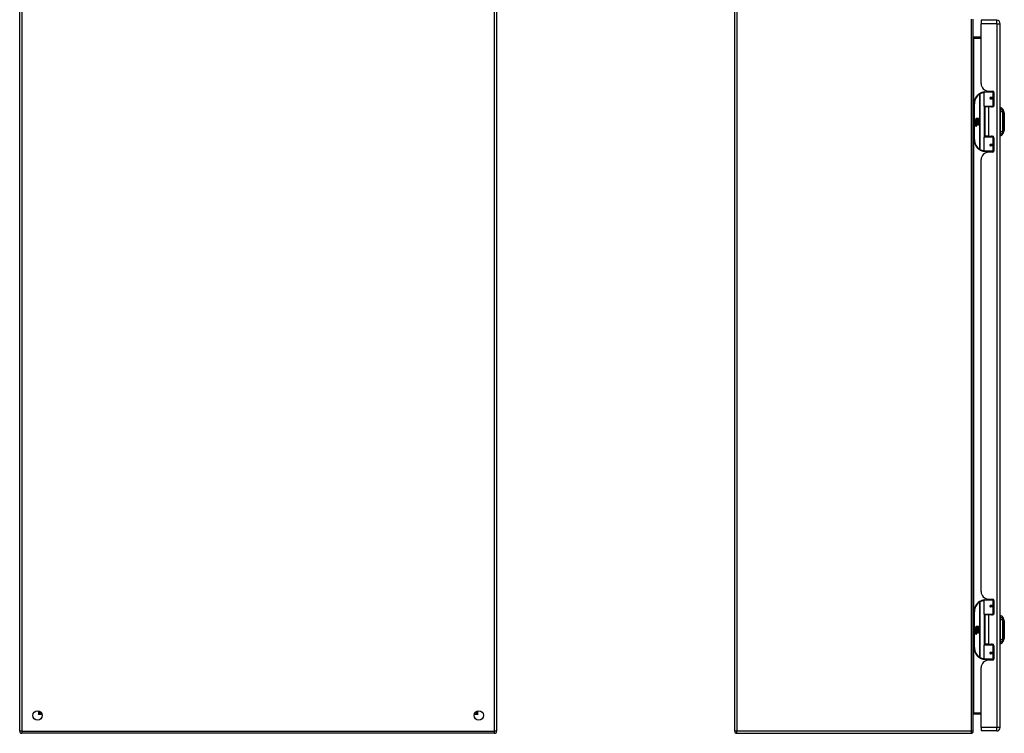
# Model space of a CAD drawing. Header units: inches. Extents: x 16 to 140, y 11 to 93.
# Tile 2 of 7: x 16 to 58, y 35 to 65. Entities that reach past the tile are written whole.
import ezdxf

# ---------------------------------------------------------------- set-up
doc = ezdxf.new("R2010")
doc.units = ezdxf.units.IN
doc.header["$MEASUREMENT"] = 0
doc.layers.add('Visible Edges(ANSI)', color=7, linetype='Continuous', lineweight=25)
doc.layers.add('Visible Tangent Edges(ANSI)', color=7, linetype='Continuous', lineweight=25)

msp = doc.modelspace()

# ---------------------------------------------------------------- linework, layer by layer
at = {"layer": 'Visible Edges(ANSI)'}
for p, q in [((16.38, 34.735), (16.38, 70.279)), ((36.38, 70.279), (36.38, 34.735)), ((46.367, 34.735), (46.367, 70.279)), ((56.367, 34.735), (56.367, 64.602)), ((56.701, 64.552), (56.701, 64.406)), ((57.355, 64.552), (56.701, 64.552)), ((56.701, 61.895), (56.701, 64.406)), ((57.501, 34.895), (57.501, 64.406)), ((56.701, 63.838), (56.398, 63.838)), ((56.822, 60.948), (56.822, 61.533)), ((56.841, 61.552), (57.171, 61.552)), ((56.946, 61.591), (56.946, 61.552)), ((57.013, 61.583), (57.179, 61.583)), ((57.072, 61.583), (57.072, 61.552)), ((57.23, 61.552), (57.171, 61.552)), ((57.23, 61.552), (57.231, 61.552)), ((57.089, 61.308), (57.089, 61.306)), ((57.094, 61.306), (57.089, 61.306)), ((57.181, 61.308), (57.094, 61.308)), ((57.094, 61.265), (57.181, 61.265)), ((57.096, 61.306), (57.096, 61.308)), ((57.097, 61.267), (57.097, 61.265)), ((57.181, 61.308), (57.238, 61.308)), ((57.238, 61.265), (57.181, 61.265)), ((57.238, 61.524), (57.238, 60.977)), ((56.397, 61.052), (56.397, 59.552)), ((57.175, 60.932), (56.837, 60.932)), ((57.009, 60.918), (56.856, 60.918)), ((56.856, 60.918), (56.856, 59.687)), ((56.914, 60.932), (56.914, 60.918)), ((57.179, 60.918), (57.009, 60.918)), ((57.105, 60.932), (57.105, 60.918)), ((57.175, 60.932), (57.218, 60.932)), ((57.517, 60.825), (57.517, 60.893)), ((57.517, 60.825), (57.517, 60.714)), ((57.517, 59.891), (57.517, 60.714)), ((57.609, 60.819), (57.671, 60.659)), ((56.437, 60.38), (56.485, 60.355)), ((56.483, 60.336), (56.437, 60.38)), ((56.469, 60.334), (56.483, 60.336)), ((56.513, 60.303), (56.469, 60.334)), ((56.475, 60.256), (56.475, 60.292)), ((56.484, 60.291), (56.484, 60.267)), ((56.485, 60.452), (56.517, 60.452)), ((56.485, 60.355), (56.485, 60.452)), ((56.488, 60.354), (56.517, 60.338)), ((56.517, 60.354), (56.488, 60.354)), ((56.501, 60.296), (56.513, 60.303)), ((56.517, 60.338), (56.507, 60.336)), ((56.507, 60.336), (56.535, 60.317)), ((56.517, 60.452), (56.517, 60.354)), ((56.521, 60.452), (56.553, 60.452)), ((56.521, 60.354), (56.521, 60.452)), ((56.553, 60.354), (56.521, 60.354)), ((56.535, 60.317), (56.589, 60.354)), ((56.553, 60.452), (56.553, 60.354)), ((56.558, 60.354), (56.558, 60.452)), ((56.558, 60.452), (56.59, 60.452)), ((56.589, 60.354), (56.558, 60.354)), ((56.59, 60.319), (56.563, 60.301)), ((56.563, 60.301), (56.59, 60.287)), ((56.59, 60.452), (56.59, 60.319)), ((56.59, 60.287), (56.59, 60.22)), ((56.451, 60.257), (56.479, 60.232)), ((56.451, 60.241), (56.451, 60.257)), ((56.471, 60.227), (56.451, 60.241)), ((56.451, 60.217), (56.471, 60.225)), ((56.451, 60.201), (56.451, 60.217)), ((56.479, 60.215), (56.451, 60.201)), ((56.451, 60.194), (56.506, 60.185)), ((56.451, 60.181), (56.451, 60.194)), ((56.474, 60.177), (56.451, 60.181)), ((56.451, 60.16), (56.486, 60.154)), ((56.451, 60.147), (56.451, 60.16)), ((56.474, 60.143), (56.451, 60.147)), ((56.451, 60.127), (56.486, 60.121)), ((56.451, 60.114), (56.451, 60.127)), ((56.486, 60.107), (56.451, 60.114)), ((56.463, 60.262), (56.454, 60.262)), ((56.471, 60.225), (56.471, 60.227)), ((56.479, 60.232), (56.506, 60.246)), ((56.506, 60.19), (56.479, 60.215)), ((56.506, 60.23), (56.488, 60.222)), ((56.488, 60.222), (56.488, 60.22)), ((56.488, 60.22), (56.506, 60.207)), ((56.491, 60.22), (56.509, 60.228)), ((56.59, 60.22), (56.491, 60.22)), ((56.496, 60.174), (56.496, 60.171)), ((56.506, 60.173), (56.496, 60.174)), ((56.498, 60.216), (56.59, 60.216)), ((56.509, 60.208), (56.498, 60.216)), ((56.503, 60.17), (56.509, 60.17)), ((56.506, 60.246), (56.506, 60.23)), ((56.506, 60.207), (56.506, 60.19)), ((56.506, 60.185), (56.506, 60.173)), ((56.509, 60.25), (56.588, 60.25)), ((56.509, 60.228), (56.509, 60.25)), ((56.509, 60.186), (56.509, 60.208)), ((56.59, 60.186), (56.509, 60.186)), ((56.509, 60.182), (56.59, 60.182)), ((56.509, 60.17), (56.509, 60.182)), ((56.539, 60.287), (56.51, 60.266)), ((56.59, 60.152), (56.51, 60.152)), ((56.588, 60.25), (56.539, 60.287)), ((56.59, 60.216), (56.59, 60.186)), ((56.59, 60.182), (56.59, 60.152)), ((57.517, 59.891), (57.517, 59.78)), ((57.671, 59.945), (57.609, 59.786)), ((56.822, 59.072), (56.822, 59.657)), ((56.837, 59.672), (57.175, 59.672)), ((57.009, 59.687), (56.856, 59.687)), ((56.914, 59.672), (56.914, 59.687)), ((57.009, 59.687), (57.179, 59.687)), ((57.105, 59.672), (57.105, 59.687)), ((57.218, 59.672), (57.175, 59.672)), ((57.238, 59.628), (57.238, 59.08)), ((57.517, 59.712), (57.517, 59.78)), ((57.171, 59.052), (56.841, 59.052)), ((56.946, 59.014), (56.946, 59.052)), ((57.072, 59.021), (57.072, 59.052)), ((57.089, 59.297), (57.089, 59.299)), ((57.089, 59.298), (57.094, 59.298)), ((57.181, 59.34), (57.094, 59.34)), ((57.094, 59.296), (57.181, 59.296)), ((57.096, 59.299), (57.096, 59.297)), ((57.097, 59.338), (57.097, 59.34)), ((57.171, 59.052), (57.23, 59.052)), ((57.181, 59.34), (57.238, 59.34)), ((57.238, 59.296), (57.181, 59.296)), ((57.231, 59.052), (57.23, 59.052)), ((56.701, 40.592), (56.701, 58.709)), ((57.179, 59.021), (57.013, 59.021)), ((56.822, 39.645), (56.822, 40.23)), ((56.841, 40.249), (57.171, 40.249)), ((56.946, 40.288), (56.946, 40.249)), ((57.013, 40.28), (57.179, 40.28)), ((57.072, 40.28), (57.072, 40.249)), ((57.23, 40.249), (57.171, 40.249)), ((57.23, 40.249), (57.231, 40.249)), ((57.238, 40.221), (57.238, 39.674)), ((56.397, 39.749), (56.397, 38.249)), ((57.089, 40.005), (57.089, 40.003)), ((57.094, 40.003), (57.089, 40.003)), ((57.181, 40.005), (57.094, 40.005)), ((57.094, 39.962), (57.181, 39.962)), ((57.096, 40.003), (57.096, 40.005)), ((57.097, 39.964), (57.097, 39.962)), ((57.181, 40.005), (57.238, 40.005)), ((57.238, 39.962), (57.181, 39.962)), ((57.175, 39.629), (56.837, 39.629)), ((57.009, 39.615), (56.856, 39.615)), ((56.856, 39.615), (56.856, 38.384)), ((56.914, 39.629), (56.914, 39.615)), ((57.179, 39.615), (57.009, 39.615)), ((57.105, 39.629), (57.105, 39.615)), ((57.175, 39.629), (57.218, 39.629)), ((57.517, 39.522), (57.517, 39.59)), ((57.517, 39.522), (57.517, 39.411)), ((57.517, 38.588), (57.517, 39.411)), ((57.609, 39.516), (57.671, 39.356)), ((56.437, 39.077), (56.485, 39.052)), ((56.483, 39.033), (56.437, 39.077)), ((56.451, 38.954), (56.479, 38.929)), ((56.451, 38.938), (56.451, 38.954)), ((56.471, 38.924), (56.451, 38.938)), ((56.451, 38.914), (56.471, 38.922)), ((56.451, 38.898), (56.451, 38.914)), ((56.479, 38.912), (56.451, 38.898)), ((56.451, 38.891), (56.506, 38.882)), ((56.451, 38.878), (56.451, 38.891)), ((56.474, 38.874), (56.451, 38.878)), ((56.451, 38.857), (56.486, 38.851)), ((56.451, 38.844), (56.451, 38.857)), ((56.474, 38.84), (56.451, 38.844)), ((56.451, 38.824), (56.486, 38.818)), ((56.451, 38.811), (56.451, 38.824)), ((56.463, 38.959), (56.454, 38.959)), ((56.469, 39.031), (56.483, 39.033)), ((56.513, 39), (56.469, 39.031)), ((56.471, 38.922), (56.471, 38.924)), ((56.475, 38.953), (56.475, 38.989)), ((56.479, 38.929), (56.506, 38.943)), ((56.506, 38.887), (56.479, 38.912)), ((56.484, 38.988), (56.484, 38.964)), ((56.485, 39.149), (56.517, 39.149)), ((56.485, 39.052), (56.485, 39.149)), ((56.488, 39.051), (56.517, 39.035)), ((56.517, 39.051), (56.488, 39.051)), ((56.506, 38.927), (56.488, 38.919)), ((56.488, 38.919), (56.488, 38.917)), ((56.488, 38.917), (56.506, 38.904)), ((56.491, 38.917), (56.509, 38.925)), ((56.59, 38.917), (56.491, 38.917)), ((56.496, 38.871), (56.496, 38.868)), ((56.506, 38.87), (56.496, 38.871)), ((56.498, 38.913), (56.59, 38.913)), ((56.509, 38.905), (56.498, 38.913)), ((56.501, 38.993), (56.513, 39)), ((56.503, 38.867), (56.509, 38.867)), ((56.506, 38.943), (56.506, 38.927)), ((56.506, 38.904), (56.506, 38.887)), ((56.506, 38.882), (56.506, 38.87)), ((56.517, 39.035), (56.507, 39.033)), ((56.507, 39.033), (56.535, 39.014)), ((56.509, 38.947), (56.588, 38.947)), ((56.509, 38.925), (56.509, 38.947)), ((56.509, 38.883), (56.509, 38.905)), ((56.59, 38.883), (56.509, 38.883)), ((56.509, 38.879), (56.59, 38.879)), ((56.509, 38.867), (56.509, 38.879)), ((56.539, 38.984), (56.51, 38.963)), ((56.59, 38.849), (56.51, 38.849)), ((56.517, 39.149), (56.517, 39.051)), ((56.521, 39.149), (56.553, 39.149)), ((56.521, 39.051), (56.521, 39.149)), ((56.553, 39.051), (56.521, 39.051)), ((56.535, 39.014), (56.589, 39.051)), ((56.588, 38.947), (56.539, 38.984)), ((56.553, 39.149), (56.553, 39.051)), ((56.558, 39.051), (56.558, 39.149)), ((56.558, 39.149), (56.59, 39.149)), ((56.589, 39.051), (56.558, 39.051)), ((56.59, 39.016), (56.563, 38.998)), ((56.563, 38.998), (56.59, 38.984)), ((56.59, 39.149), (56.59, 39.016)), ((56.59, 38.984), (56.59, 38.917)), ((56.59, 38.913), (56.59, 38.883)), ((56.59, 38.879), (56.59, 38.849)), ((56.486, 38.804), (56.451, 38.811)), ((57.517, 38.588), (57.517, 38.477)), ((57.517, 38.409), (57.517, 38.477)), ((57.671, 38.642), (57.609, 38.483)), ((56.822, 37.769), (56.822, 38.354)), ((56.837, 38.369), (57.175, 38.369)), ((57.009, 38.384), (56.856, 38.384)), ((56.914, 38.369), (56.914, 38.384)), ((57.009, 38.384), (57.179, 38.384)), ((57.089, 37.994), (57.089, 37.996)), ((57.089, 37.995), (57.094, 37.995)), ((57.181, 38.037), (57.094, 38.037)), ((57.094, 37.993), (57.181, 37.993)), ((57.096, 37.996), (57.096, 37.994)), ((57.097, 38.035), (57.097, 38.037)), ((57.105, 38.369), (57.105, 38.384)), ((57.218, 38.369), (57.175, 38.369)), ((57.181, 38.037), (57.238, 38.037)), ((57.238, 37.993), (57.181, 37.993)), ((57.238, 38.325), (57.238, 37.777)), ((57.171, 37.749), (56.841, 37.749)), ((56.946, 37.711), (56.946, 37.749)), ((57.179, 37.718), (57.013, 37.718)), ((57.072, 37.718), (57.072, 37.749)), ((57.171, 37.749), (57.23, 37.749)), ((57.231, 37.749), (57.23, 37.749)), ((56.701, 34.895), (56.701, 37.406)), ((17.246, 35.548), (17.246, 35.557)), ((17.277, 35.517), (17.286, 35.517)), ((35.473, 35.517), (35.482, 35.517)), ((35.513, 35.548), (35.513, 35.557)), ((56.398, 35.464), (56.701, 35.464)), ((56.701, 34.895), (56.701, 34.749)), ((57.355, 34.749), (56.701, 34.749)), ((36.296, 34.651), (16.464, 34.651)), ((46.451, 34.651), (56.283, 34.651))]:
    msp.add_line(p, q, dxfattribs=at)
at = {"layer": 'Visible Edges(ANSI)', "flags": 128}
for points in [[(56.398, 63.838), (56.395, 63.838), (56.393, 63.838), (56.39, 63.839), (56.388, 63.839), (56.386, 63.84), (56.384, 63.841), (56.382, 63.842), (56.38, 63.843), (56.378, 63.844), (56.377, 63.846), (56.375, 63.847), (56.374, 63.849), (56.373, 63.85), (56.372, 63.852), (56.371, 63.853), (56.37, 63.855), (56.369, 63.857), (56.368, 63.858), (56.368, 63.86), (56.367, 63.862), (56.367, 63.864), (56.367, 63.865), (56.367, 63.867), (56.367, 63.869)], [(56.829, 61.548), (56.828, 61.548), (56.828, 61.548), (56.828, 61.548), (56.828, 61.548), (56.827, 61.548), (56.827, 61.548), (56.827, 61.547), (56.827, 61.547), (56.826, 61.547), (56.826, 61.547), (56.826, 61.547), (56.826, 61.547), (56.825, 61.547), (56.825, 61.547), (56.825, 61.547), (56.825, 61.547), (56.824, 61.547), (56.824, 61.547), (56.824, 61.547), (56.824, 61.547), (56.823, 61.547), (56.823, 61.547), (56.823, 61.547), (56.823, 61.547)], [(57.094, 61.265), (57.091, 61.265), (57.089, 61.266), (57.086, 61.266), (57.084, 61.268), (57.081, 61.269), (57.079, 61.271), (57.077, 61.273), (57.075, 61.275), (57.074, 61.278), (57.073, 61.281), (57.072, 61.284), (57.072, 61.287), (57.072, 61.29), (57.073, 61.292), (57.074, 61.295), (57.075, 61.298), (57.077, 61.3), (57.079, 61.302), (57.081, 61.304), (57.084, 61.306), (57.086, 61.307), (57.089, 61.308), (57.091, 61.308), (57.094, 61.308)], [(57.141, 60.918), (57.144, 60.919), (57.147, 60.92), (57.15, 60.921), (57.153, 60.922), (57.156, 60.923), (57.159, 60.924), (57.162, 60.925), (57.165, 60.926), (57.168, 60.927), (57.171, 60.927), (57.175, 60.928), (57.178, 60.929), (57.181, 60.929), (57.184, 60.93), (57.187, 60.93), (57.19, 60.931), (57.193, 60.931), (57.196, 60.931), (57.199, 60.932), (57.202, 60.932), (57.206, 60.932), (57.209, 60.932), (57.212, 60.932), (57.215, 60.932)], [(57.672, 59.947), (57.672, 59.948), (57.672, 59.949), (57.672, 59.951), (57.672, 59.954), (57.672, 59.958), (57.672, 59.962), (57.672, 59.968), (57.672, 59.974), (57.672, 59.981), (57.672, 59.989), (57.672, 59.998), (57.672, 60.007), (57.672, 60.017), (57.672, 60.028), (57.672, 60.039), (57.672, 60.051), (57.672, 60.064), (57.672, 60.077), (57.672, 60.091), (57.672, 60.105), (57.672, 60.119), (57.672, 60.135), (57.672, 60.15), (57.672, 60.166), (57.672, 60.182), (57.672, 60.199), (57.672, 60.216), (57.672, 60.233), (57.672, 60.25), (57.672, 60.267), (57.672, 60.285), (57.672, 60.302), (57.672, 60.32), (57.672, 60.337), (57.672, 60.355), (57.672, 60.372), (57.672, 60.389), (57.672, 60.406), (57.672, 60.422), (57.672, 60.438), (57.672, 60.454), (57.672, 60.47), (57.672, 60.485), (57.672, 60.5), (57.672, 60.514), (57.672, 60.528), (57.672, 60.541), (57.672, 60.554), (57.672, 60.566), (57.672, 60.577), (57.672, 60.588), (57.672, 60.598), (57.672, 60.607), (57.672, 60.616), (57.672, 60.623), (57.672, 60.63), (57.672, 60.637), (57.672, 60.642), (57.672, 60.647), (57.672, 60.651), (57.672, 60.654), (57.672, 60.656), (57.672, 60.657), (57.672, 60.657)], [(57.215, 59.672), (57.212, 59.672), (57.209, 59.673), (57.206, 59.673), (57.202, 59.673), (57.199, 59.673), (57.196, 59.673), (57.193, 59.674), (57.19, 59.674), (57.187, 59.674), (57.184, 59.675), (57.181, 59.675), (57.178, 59.676), (57.175, 59.677), (57.171, 59.677), (57.168, 59.678), (57.165, 59.679), (57.162, 59.68), (57.159, 59.68), (57.156, 59.681), (57.153, 59.682), (57.15, 59.683), (57.147, 59.685), (57.144, 59.686), (57.141, 59.687)], [(56.823, 59.058), (56.823, 59.058), (56.823, 59.058), (56.823, 59.058), (56.824, 59.058), (56.824, 59.058), (56.824, 59.058), (56.824, 59.058), (56.825, 59.058), (56.825, 59.058), (56.825, 59.057), (56.825, 59.057), (56.826, 59.057), (56.826, 59.057), (56.826, 59.057), (56.826, 59.057), (56.827, 59.057), (56.827, 59.057), (56.827, 59.057), (56.827, 59.057), (56.828, 59.057), (56.828, 59.057), (56.828, 59.057), (56.828, 59.057), (56.829, 59.057)], [(57.094, 59.296), (57.091, 59.297), (57.089, 59.297), (57.086, 59.298), (57.084, 59.299), (57.081, 59.301), (57.079, 59.302), (57.077, 59.304), (57.075, 59.307), (57.074, 59.31), (57.073, 59.312), (57.072, 59.315), (57.072, 59.318), (57.072, 59.321), (57.073, 59.324), (57.074, 59.327), (57.075, 59.329), (57.077, 59.332), (57.079, 59.334), (57.081, 59.336), (57.084, 59.337), (57.086, 59.338), (57.089, 59.339), (57.091, 59.34), (57.094, 59.34)], [(56.829, 40.245), (56.828, 40.245), (56.828, 40.245), (56.828, 40.245), (56.828, 40.245), (56.827, 40.245), (56.827, 40.245), (56.827, 40.244), (56.827, 40.244), (56.826, 40.244), (56.826, 40.244), (56.826, 40.244), (56.826, 40.244), (56.825, 40.244), (56.825, 40.244), (56.825, 40.244), (56.825, 40.244), (56.824, 40.244), (56.824, 40.244), (56.824, 40.244), (56.824, 40.244), (56.823, 40.244), (56.823, 40.244), (56.823, 40.244), (56.823, 40.244)], [(57.094, 39.962), (57.091, 39.962), (57.089, 39.963), (57.086, 39.963), (57.084, 39.965), (57.081, 39.966), (57.079, 39.968), (57.077, 39.97), (57.075, 39.972), (57.074, 39.975), (57.073, 39.978), (57.072, 39.981), (57.072, 39.984), (57.072, 39.987), (57.073, 39.989), (57.074, 39.992), (57.075, 39.995), (57.077, 39.997), (57.079, 39.999), (57.081, 40.001), (57.084, 40.003), (57.086, 40.004), (57.089, 40.005), (57.091, 40.005), (57.094, 40.005)], [(57.141, 39.615), (57.144, 39.616), (57.147, 39.617), (57.15, 39.618), (57.153, 39.619), (57.156, 39.62), (57.159, 39.621), (57.162, 39.622), (57.165, 39.623), (57.168, 39.624), (57.171, 39.624), (57.175, 39.625), (57.178, 39.626), (57.181, 39.626), (57.184, 39.627), (57.187, 39.627), (57.19, 39.628), (57.193, 39.628), (57.196, 39.628), (57.199, 39.629), (57.202, 39.629), (57.206, 39.629), (57.209, 39.629), (57.212, 39.629), (57.215, 39.629)], [(57.672, 38.644), (57.672, 38.645), (57.672, 38.646), (57.672, 38.648), (57.672, 38.651), (57.672, 38.655), (57.672, 38.659), (57.672, 38.665), (57.672, 38.671), (57.672, 38.678), (57.672, 38.686), (57.672, 38.695), (57.672, 38.704), (57.672, 38.714), (57.672, 38.725), (57.672, 38.736), (57.672, 38.748), (57.672, 38.761), (57.672, 38.774), (57.672, 38.788), (57.672, 38.802), (57.672, 38.816), (57.672, 38.832), (57.672, 38.847), (57.672, 38.863), (57.672, 38.879), (57.672, 38.896), (57.672, 38.913), (57.672, 38.93), (57.672, 38.947), (57.672, 38.964), (57.672, 38.982), (57.672, 38.999), (57.672, 39.017), (57.672, 39.034), (57.672, 39.052), (57.672, 39.069), (57.672, 39.086), (57.672, 39.103), (57.672, 39.119), (57.672, 39.135), (57.672, 39.151), (57.672, 39.167), (57.672, 39.182), (57.672, 39.197), (57.672, 39.211), (57.672, 39.225), (57.672, 39.238), (57.672, 39.251), (57.672, 39.263), (57.672, 39.274), (57.672, 39.285), (57.672, 39.295), (57.672, 39.304), (57.672, 39.313), (57.672, 39.32), (57.672, 39.327), (57.672, 39.334), (57.672, 39.339), (57.672, 39.344), (57.672, 39.348), (57.672, 39.351), (57.672, 39.353), (57.672, 39.354), (57.672, 39.354)], [(57.094, 37.993), (57.091, 37.994), (57.089, 37.994), (57.086, 37.995), (57.084, 37.996), (57.081, 37.998), (57.079, 37.999), (57.077, 38.001), (57.075, 38.004), (57.074, 38.007), (57.073, 38.009), (57.072, 38.012), (57.072, 38.015), (57.072, 38.018), (57.073, 38.021), (57.074, 38.024), (57.075, 38.026), (57.077, 38.029), (57.079, 38.031), (57.081, 38.033), (57.084, 38.034), (57.086, 38.035), (57.089, 38.036), (57.091, 38.037), (57.094, 38.037)], [(57.215, 38.369), (57.212, 38.369), (57.209, 38.37), (57.206, 38.37), (57.202, 38.37), (57.199, 38.37), (57.196, 38.37), (57.193, 38.371), (57.19, 38.371), (57.187, 38.371), (57.184, 38.372), (57.181, 38.372), (57.178, 38.373), (57.175, 38.374), (57.171, 38.374), (57.168, 38.375), (57.165, 38.376), (57.162, 38.377), (57.159, 38.377), (57.156, 38.378), (57.153, 38.379), (57.15, 38.38), (57.147, 38.382), (57.144, 38.383), (57.141, 38.384)], [(56.823, 37.755), (56.823, 37.755), (56.823, 37.755), (56.823, 37.755), (56.824, 37.755), (56.824, 37.755), (56.824, 37.755), (56.824, 37.755), (56.825, 37.755), (56.825, 37.755), (56.825, 37.754), (56.825, 37.754), (56.826, 37.754), (56.826, 37.754), (56.826, 37.754), (56.826, 37.754), (56.827, 37.754), (56.827, 37.754), (56.827, 37.754), (56.827, 37.754), (56.828, 37.754), (56.828, 37.754), (56.828, 37.754), (56.828, 37.754), (56.829, 37.754)]]:
    msp.add_lwpolyline(points, dxfattribs=at)
at = {"layer": 'Visible Edges(ANSI)'}
for centre, radius in [((57.094, 61.287), 0.0197), ((57.094, 59.318), 0.0197), ((57.094, 39.984), 0.0197), ((57.094, 38.015), 0.0197), ((17.13, 35.401), 0.195), ((35.63, 35.401), 0.195)]:
    msp.add_circle(centre, radius, dxfattribs=at)
for centre, radius, start, end in [((57.355, 64.406), 0.146, 0, 90), ((56.897, 61.052), 0.5, 98.5081, 122.2377), ((57.013, 61.895), 0.312, 180, 270), ((56.841, 61.533), 0.0197, 90, 180), ((57.179, 61.524), 0.0591, 0, 90), ((56.897, 61.052), 0.5, 122.2377, 180), ((57.094, 61.287), 0.0217, 279.147, 90), ((56.837, 60.948), 0.0157, 180, 270), ((57.179, 60.977), 0.0591, 270, 0), ((57.525, 60.834), 0.0394, 101.537, 126.8699), ((57.499, 60.776), 0.118, 21.2505, 81.3991), ((56.512, 60.281), 0.0607, 171.5605, 197.3343), ((56.471, 60.287), 0.0197, 86.5646, 171.5605), ((56.491, 60.274), 0.0307, 154.6784, 202.5609), ((56.472, 60.283), 0.0096, 73.5261, 154.6784), ((56.47, 60.267), 0.0398, 44.1684, 86.5646), ((56.482, 60.274), 0.0168, 19.3797, 82.9975), ((56.477, 60.273), 0.0299, 350.4085, 44.1684), ((56.477, 60.273), 0.033, 347.079, 43.1785), ((57.667, 60.657), 0.00492, 0.2088, 21.2505), ((56.466, 60.131), 0.0465, 57.5992, 80), ((56.466, 60.097), 0.0465, 58.5584, 80.8257), ((56.486, 60.282), 0.0282, 246.1555, 293.8445), ((56.489, 60.275), 0.00955, 241.4547, 321.1652), ((56.488, 60.166), 0.0123, 260, 293.5571), ((56.488, 60.133), 0.0123, 259.9922, 293.5487), ((56.491, 60.135), 0.0288, 259, 288.4748), ((56.484, 60.16), 0.0126, 6.03, 57.5992), ((56.484, 60.126), 0.0126, 6.1027, 57.6083), ((56.49, 60.161), 0.006, 293.5571, 6.03), ((56.49, 60.127), 0.006, 293.5487, 6.1027), ((56.492, 60.169), 0.0288, 273.6169, 286.9928), ((56.483, 60.118), 0.0246, 359.6788, 63.9508), ((56.487, 60.276), 0.0109, 321.1652, 19.3797), ((56.483, 60.151), 0.024, 359.4776, 57.4114), ((56.492, 60.27), 0.0152, 293.8445, 355.0802), ((56.497, 60.151), 0.0101, 286.9928, 359.4776), ((56.497, 60.118), 0.0105, 288.4748, 359.6788), ((56.486, 60.153), 0.024, 358.7952, 46.5849), ((57.667, 59.947), 0.00492, 338.7495, 359.7912), ((56.897, 59.552), 0.5, 180, 237.7623), ((56.837, 59.657), 0.0157, 90, 180), ((57.179, 59.628), 0.0591, 0, 90), ((57.525, 59.771), 0.0394, 233.1301, 258.463), ((57.499, 59.829), 0.118, 278.6009, 338.7495), ((56.897, 59.552), 0.5, 237.7623, 261.4919), ((56.841, 59.072), 0.0197, 180, 270), ((57.094, 59.318), 0.0217, 270, 80.853), ((57.179, 59.08), 0.0591, 270, 0), ((57.013, 58.709), 0.312, 90, 180), ((57.013, 40.592), 0.312, 180, 270), ((56.897, 39.749), 0.5, 122.2377, 180), ((56.897, 39.749), 0.5, 98.5081, 122.2377), ((56.841, 40.23), 0.0197, 90, 180), ((57.179, 40.221), 0.0591, 0, 90), ((56.837, 39.645), 0.0157, 180, 270), ((57.094, 39.984), 0.0217, 279.147, 90), ((57.179, 39.674), 0.0591, 270, 0), ((57.525, 39.531), 0.0394, 101.537, 126.8699), ((57.499, 39.473), 0.118, 21.2505, 81.3991), ((57.667, 39.354), 0.00492, 0.2088, 21.2505), ((56.512, 38.978), 0.0607, 171.5605, 197.3343), ((56.471, 38.984), 0.0197, 86.5646, 171.5605), ((56.491, 38.971), 0.0307, 154.6784, 202.5609), ((56.472, 38.98), 0.0096, 73.5261, 154.6784), ((56.47, 38.964), 0.0398, 44.1684, 86.5646), ((56.466, 38.828), 0.0465, 57.5992, 80), ((56.466, 38.794), 0.0465, 58.5584, 80.8257), ((56.486, 38.979), 0.0282, 246.1555, 293.8445), ((56.482, 38.971), 0.0168, 19.3797, 82.9975), ((56.489, 38.972), 0.00955, 241.4547, 321.1652), ((56.488, 38.863), 0.0123, 260, 293.5571), ((56.488, 38.83), 0.0123, 259.9922, 293.5487), ((56.484, 38.857), 0.0126, 6.03, 57.5992), ((56.484, 38.823), 0.0126, 6.1027, 57.6083), ((56.49, 38.858), 0.006, 293.5571, 6.03), ((56.49, 38.824), 0.006, 293.5487, 6.1027), ((56.492, 38.866), 0.0288, 273.6169, 286.9928), ((56.483, 38.815), 0.0246, 359.6788, 63.9508), ((56.487, 38.973), 0.0109, 321.1652, 19.3797), ((56.483, 38.848), 0.024, 359.4776, 57.4114), ((56.492, 38.967), 0.0152, 293.8445, 355.0802), ((56.477, 38.97), 0.0299, 350.4085, 44.1684), ((56.497, 38.848), 0.0101, 286.9928, 359.4776), ((56.497, 38.815), 0.0105, 288.4748, 359.6788), ((56.477, 38.97), 0.033, 347.079, 43.1785), ((56.486, 38.85), 0.024, 358.7952, 46.5849), ((56.491, 38.832), 0.0288, 259, 288.4748), ((57.525, 38.468), 0.0394, 233.1301, 258.463), ((57.499, 38.526), 0.118, 278.6009, 338.7495), ((57.667, 38.644), 0.00492, 338.7495, 359.7912), ((56.897, 38.249), 0.5, 180, 237.7623), ((56.837, 38.354), 0.0157, 90, 180), ((57.094, 38.015), 0.0217, 270, 80.853), ((57.179, 38.325), 0.0591, 0, 90), ((56.897, 38.249), 0.5, 237.7623, 261.4919), ((57.013, 37.406), 0.312, 90, 180), ((56.841, 37.769), 0.0197, 180, 270), ((57.179, 37.777), 0.0591, 270, 0), ((17.277, 35.548), 0.031, 180, 270), ((35.482, 35.548), 0.031, 270, 0), ((56.398, 35.433), 0.031, 90, 180), ((16.464, 34.735), 0.084, 180, 270), ((36.296, 34.735), 0.084, 270, 0), ((46.451, 34.735), 0.084, 180, 270), ((56.283, 34.735), 0.084, 270, 0), ((57.355, 34.895), 0.146, 270, 0)]:
    msp.add_arc(centre, radius, start, end, dxfattribs=at)
at = {"layer": 'Visible Tangent Edges(ANSI)'}
for p, q in [((16.464, 70.279), (16.464, 34.735)), ((36.296, 34.735), (36.296, 70.279)), ((46.451, 70.279), (46.451, 34.735)), ((56.283, 64.602), (56.283, 34.735)), ((57.355, 64.406), (57.355, 64.552)), ((57.355, 64.406), (56.701, 64.406)), ((57.355, 64.406), (57.355, 34.895)), ((57.355, 64.406), (57.501, 64.406)), ((56.398, 63.838), (56.398, 63.807)), ((56.398, 63.807), (56.701, 63.807)), ((56.398, 61.084), (56.398, 63.807)), ((57.19, 61.533), (56.822, 61.533)), ((57.19, 61.533), (57.238, 61.533)), ((57.19, 61.533), (57.19, 61.318)), ((57.214, 61.572), (57.214, 61.552)), ((56.63, 61.475), (56.64, 61.459)), ((56.64, 61.459), (56.64, 59.146)), ((56.64, 61.459), (56.644, 61.459)), ((56.644, 59.146), (56.644, 61.459)), ((57.099, 61.318), (57.19, 61.318)), ((57.19, 61.255), (57.099, 61.255)), ((57.238, 61.318), (57.19, 61.318)), ((57.19, 61.255), (57.19, 60.948)), ((57.19, 61.255), (57.238, 61.255)), ((56.397, 61.052), (56.416, 61.052)), ((56.416, 59.552), (56.416, 61.052)), ((56.822, 60.948), (57.19, 60.948)), ((56.829, 60.935), (56.829, 59.67)), ((57.009, 60.918), (57.009, 59.687)), ((57.231, 60.948), (57.19, 60.948)), ((57.214, 60.932), (57.214, 60.929)), ((56.416, 59.552), (56.397, 59.552)), ((56.398, 39.781), (56.398, 59.521)), ((57.19, 59.657), (56.822, 59.657)), ((57.19, 59.657), (57.231, 59.657)), ((57.19, 59.657), (57.19, 59.35)), ((57.214, 59.676), (57.214, 59.672)), ((56.64, 59.146), (56.63, 59.129)), ((56.644, 59.146), (56.64, 59.146)), ((56.822, 59.072), (57.19, 59.072)), ((57.099, 59.35), (57.19, 59.35)), ((57.19, 59.287), (57.099, 59.287)), ((57.238, 59.35), (57.19, 59.35)), ((57.19, 59.287), (57.19, 59.072)), ((57.19, 59.287), (57.238, 59.287)), ((57.238, 59.072), (57.19, 59.072)), ((57.214, 59.052), (57.214, 59.033)), ((56.63, 40.172), (56.64, 40.156)), ((56.64, 40.156), (56.64, 37.843)), ((56.64, 40.156), (56.644, 40.156)), ((56.644, 37.843), (56.644, 40.156)), ((57.19, 40.23), (56.822, 40.23)), ((57.19, 40.23), (57.238, 40.23)), ((57.19, 40.23), (57.19, 40.015)), ((57.214, 40.269), (57.214, 40.249)), ((56.397, 39.749), (56.416, 39.749)), ((56.416, 38.249), (56.416, 39.749)), ((56.822, 39.645), (57.19, 39.645)), ((57.099, 40.015), (57.19, 40.015)), ((57.19, 39.952), (57.099, 39.952)), ((57.238, 40.015), (57.19, 40.015)), ((57.19, 39.952), (57.19, 39.645)), ((57.19, 39.952), (57.238, 39.952)), ((57.231, 39.645), (57.19, 39.645)), ((56.829, 39.632), (56.829, 38.367)), ((57.009, 39.615), (57.009, 38.384)), ((57.214, 39.629), (57.214, 39.626)), ((56.416, 38.249), (56.397, 38.249)), ((56.398, 35.495), (56.398, 38.218)), ((57.19, 38.354), (56.822, 38.354)), ((57.099, 38.047), (57.19, 38.047)), ((57.19, 38.354), (57.231, 38.354)), ((57.19, 38.354), (57.19, 38.047)), ((57.238, 38.047), (57.19, 38.047)), ((57.214, 38.373), (57.214, 38.369)), ((56.64, 37.843), (56.63, 37.826)), ((56.644, 37.843), (56.64, 37.843)), ((56.822, 37.769), (57.19, 37.769)), ((57.19, 37.984), (57.099, 37.984)), ((57.19, 37.984), (57.19, 37.769)), ((57.19, 37.984), (57.238, 37.984)), ((57.238, 37.769), (57.19, 37.769)), ((57.214, 37.749), (57.214, 37.73)), ((17.162, 35.593), (17.162, 35.433)), ((17.162, 35.433), (17.246, 35.548)), ((17.277, 35.517), (17.162, 35.433)), ((35.597, 35.433), (35.482, 35.517)), ((35.513, 35.548), (35.597, 35.433)), ((35.597, 35.433), (35.597, 35.593)), ((17.322, 35.433), (17.162, 35.433)), ((35.597, 35.433), (35.437, 35.433)), ((56.701, 35.495), (56.398, 35.495)), ((56.398, 35.495), (56.398, 35.464)), ((16.464, 34.735), (16.38, 34.735)), ((16.464, 34.735), (16.464, 34.651)), ((16.464, 34.735), (36.296, 34.735)), ((36.296, 34.651), (36.296, 34.735)), ((36.38, 34.735), (36.296, 34.735)), ((46.451, 34.735), (46.367, 34.735)), ((56.283, 34.735), (46.451, 34.735)), ((46.451, 34.651), (46.451, 34.735)), ((56.283, 34.735), (56.283, 34.651)), ((56.367, 34.735), (56.283, 34.735)), ((57.355, 34.895), (56.701, 34.895)), ((57.501, 34.895), (57.355, 34.895)), ((57.355, 34.749), (57.355, 34.895))]:
    msp.add_line(p, q, dxfattribs=at)
at = {"layer": 'Visible Tangent Edges(ANSI)', "flags": 128}
for points in [[(56.367, 63.869), (56.367, 63.865), (56.367, 63.862), (56.367, 63.858), (56.367, 63.855), (56.368, 63.851), (56.368, 63.848), (56.369, 63.845), (56.37, 63.841), (56.371, 63.838), (56.372, 63.835), (56.373, 63.832), (56.374, 63.829), (56.375, 63.826), (56.377, 63.823), (56.378, 63.82), (56.38, 63.818), (56.382, 63.815), (56.384, 63.813), (56.386, 63.811), (56.388, 63.81), (56.39, 63.808), (56.393, 63.807), (56.395, 63.807), (56.398, 63.807)], [(57.099, 61.318), (57.095, 61.318), (57.09, 61.317), (57.087, 61.316), (57.083, 61.314), (57.079, 61.312), (57.076, 61.309), (57.073, 61.306), (57.07, 61.303), (57.068, 61.299), (57.067, 61.295), (57.066, 61.291), (57.065, 61.287), (57.066, 61.282), (57.067, 61.278), (57.068, 61.274), (57.07, 61.27), (57.073, 61.267), (57.076, 61.264), (57.079, 61.261), (57.083, 61.259), (57.087, 61.257), (57.091, 61.256), (57.095, 61.255), (57.099, 61.255)], [(57.215, 60.932), (57.21, 60.932), (57.206, 60.932), (57.201, 60.932), (57.196, 60.932), (57.192, 60.932), (57.187, 60.931), (57.182, 60.931), (57.178, 60.931), (57.173, 60.93), (57.168, 60.93), (57.164, 60.929), (57.159, 60.929), (57.154, 60.928), (57.15, 60.928), (57.145, 60.927), (57.141, 60.926), (57.136, 60.926), (57.132, 60.925), (57.127, 60.924), (57.122, 60.923), (57.118, 60.922), (57.114, 60.921), (57.109, 60.92), (57.105, 60.919)], [(57.611, 60.742), (57.611, 60.751), (57.611, 60.756), (57.611, 60.761), (57.611, 60.767), (57.611, 60.772), (57.61, 60.776), (57.61, 60.781), (57.61, 60.785), (57.61, 60.789), (57.61, 60.793), (57.61, 60.796), (57.61, 60.8), (57.61, 60.803), (57.61, 60.805), (57.61, 60.808), (57.61, 60.81), (57.61, 60.812), (57.61, 60.814), (57.609, 60.816), (57.609, 60.817), (57.609, 60.818), (57.609, 60.818), (57.609, 60.819), (57.609, 60.819)], [(57.611, 60.691), (57.611, 60.694), (57.611, 60.696), (57.611, 60.699), (57.611, 60.702), (57.611, 60.704), (57.611, 60.707), (57.611, 60.709), (57.611, 60.712), (57.611, 60.714), (57.611, 60.717), (57.611, 60.719), (57.611, 60.721), (57.611, 60.723), (57.611, 60.725), (57.611, 60.727), (57.611, 60.729), (57.611, 60.731), (57.611, 60.733), (57.611, 60.735), (57.611, 60.736), (57.611, 60.738), (57.611, 60.74), (57.611, 60.741), (57.611, 60.742)], [(57.611, 59.914), (57.611, 59.947), (57.611, 59.978), (57.61, 60.01), (57.61, 60.041), (57.61, 60.073), (57.61, 60.105), (57.61, 60.138), (57.61, 60.171), (57.61, 60.203), (57.609, 60.236), (57.609, 60.269), (57.609, 60.302), (57.609, 60.335), (57.609, 60.368), (57.61, 60.401), (57.61, 60.434), (57.61, 60.466), (57.61, 60.499), (57.61, 60.531), (57.61, 60.563), (57.61, 60.595), (57.611, 60.626), (57.611, 60.657), (57.611, 60.691)], [(57.671, 60.659), (57.671, 60.659), (57.671, 60.659), (57.671, 60.658), (57.671, 60.657), (57.671, 60.655), (57.672, 60.654), (57.672, 60.652), (57.672, 60.65), (57.672, 60.647), (57.672, 60.644), (57.672, 60.641), (57.672, 60.638), (57.672, 60.634), (57.672, 60.63), (57.672, 60.626), (57.672, 60.622), (57.672, 60.617), (57.672, 60.612), (57.672, 60.607), (57.672, 60.601), (57.672, 60.596), (57.672, 60.59), (57.672, 60.583), (57.672, 60.577)], [(57.672, 60.53), (57.672, 60.514), (57.672, 60.497), (57.672, 60.479), (57.672, 60.461), (57.672, 60.442), (57.672, 60.423), (57.672, 60.404), (57.672, 60.384), (57.672, 60.364), (57.671, 60.343), (57.671, 60.323), (57.671, 60.302), (57.671, 60.282), (57.671, 60.261), (57.672, 60.241), (57.672, 60.221), (57.672, 60.201), (57.672, 60.181), (57.672, 60.162), (57.672, 60.143), (57.672, 60.125), (57.672, 60.108), (57.672, 60.091), (57.672, 60.075)], [(57.672, 60.577), (57.672, 60.575), (57.672, 60.573), (57.672, 60.572), (57.672, 60.57), (57.672, 60.568), (57.672, 60.566), (57.672, 60.564), (57.672, 60.562), (57.672, 60.56), (57.672, 60.558), (57.672, 60.556), (57.672, 60.555), (57.672, 60.553), (57.672, 60.551), (57.672, 60.549), (57.672, 60.547), (57.672, 60.545), (57.672, 60.542), (57.672, 60.54), (57.672, 60.538), (57.672, 60.536), (57.672, 60.534), (57.672, 60.532), (57.672, 60.53)], [(57.611, 59.862), (57.611, 59.864), (57.611, 59.865), (57.611, 59.867), (57.611, 59.868), (57.611, 59.87), (57.611, 59.872), (57.611, 59.874), (57.611, 59.875), (57.611, 59.877), (57.611, 59.879), (57.611, 59.881), (57.611, 59.884), (57.611, 59.886), (57.611, 59.888), (57.611, 59.89), (57.611, 59.893), (57.611, 59.895), (57.611, 59.898), (57.611, 59.9), (57.611, 59.903), (57.611, 59.906), (57.611, 59.908), (57.611, 59.911), (57.611, 59.914)], [(57.672, 60.028), (57.672, 60.021), (57.672, 60.015), (57.672, 60.009), (57.672, 60.003), (57.672, 59.998), (57.672, 59.993), (57.672, 59.988), (57.672, 59.983), (57.672, 59.979), (57.672, 59.974), (57.672, 59.97), (57.672, 59.967), (57.672, 59.963), (57.672, 59.96), (57.672, 59.957), (57.672, 59.955), (57.672, 59.953), (57.672, 59.951), (57.671, 59.949), (57.671, 59.948), (57.671, 59.947), (57.671, 59.946), (57.671, 59.946), (57.671, 59.945)], [(57.672, 60.075), (57.672, 60.073), (57.672, 60.071), (57.672, 60.068), (57.672, 60.066), (57.672, 60.064), (57.672, 60.062), (57.672, 60.06), (57.672, 60.058), (57.672, 60.056), (57.672, 60.054), (57.672, 60.052), (57.672, 60.05), (57.672, 60.048), (57.672, 60.046), (57.672, 60.044), (57.672, 60.042), (57.672, 60.041), (57.672, 60.039), (57.672, 60.037), (57.672, 60.035), (57.672, 60.033), (57.672, 60.031), (57.672, 60.03), (57.672, 60.028)], [(57.105, 59.686), (57.109, 59.685), (57.114, 59.684), (57.118, 59.683), (57.122, 59.682), (57.127, 59.681), (57.132, 59.68), (57.136, 59.679), (57.141, 59.678), (57.145, 59.678), (57.15, 59.677), (57.154, 59.676), (57.159, 59.676), (57.164, 59.675), (57.168, 59.675), (57.173, 59.674), (57.178, 59.674), (57.182, 59.674), (57.187, 59.673), (57.192, 59.673), (57.196, 59.673), (57.201, 59.673), (57.206, 59.673), (57.21, 59.672), (57.215, 59.672)], [(57.609, 59.786), (57.609, 59.786), (57.609, 59.786), (57.609, 59.787), (57.609, 59.788), (57.609, 59.789), (57.61, 59.791), (57.61, 59.792), (57.61, 59.794), (57.61, 59.797), (57.61, 59.799), (57.61, 59.802), (57.61, 59.805), (57.61, 59.808), (57.61, 59.812), (57.61, 59.816), (57.61, 59.82), (57.61, 59.824), (57.61, 59.828), (57.611, 59.833), (57.611, 59.838), (57.611, 59.843), (57.611, 59.849), (57.611, 59.854), (57.611, 59.862)], [(57.099, 59.35), (57.095, 59.349), (57.091, 59.349), (57.087, 59.347), (57.083, 59.346), (57.079, 59.344), (57.076, 59.341), (57.073, 59.338), (57.07, 59.334), (57.068, 59.331), (57.067, 59.327), (57.066, 59.322), (57.065, 59.318), (57.066, 59.314), (57.067, 59.31), (57.068, 59.306), (57.07, 59.302), (57.073, 59.298), (57.076, 59.295), (57.079, 59.293), (57.083, 59.29), (57.087, 59.289), (57.09, 59.288), (57.095, 59.287), (57.099, 59.287)], [(57.099, 40.015), (57.095, 40.015), (57.09, 40.014), (57.087, 40.013), (57.083, 40.011), (57.079, 40.009), (57.076, 40.006), (57.073, 40.003), (57.07, 40), (57.068, 39.996), (57.067, 39.992), (57.066, 39.988), (57.065, 39.984), (57.066, 39.979), (57.067, 39.975), (57.068, 39.971), (57.07, 39.967), (57.073, 39.964), (57.076, 39.961), (57.079, 39.958), (57.083, 39.956), (57.087, 39.954), (57.091, 39.953), (57.095, 39.952), (57.099, 39.952)], [(57.215, 39.629), (57.21, 39.629), (57.206, 39.629), (57.201, 39.629), (57.196, 39.629), (57.192, 39.629), (57.187, 39.628), (57.182, 39.628), (57.178, 39.628), (57.173, 39.627), (57.168, 39.627), (57.164, 39.626), (57.159, 39.626), (57.154, 39.625), (57.15, 39.625), (57.145, 39.624), (57.141, 39.623), (57.136, 39.623), (57.132, 39.622), (57.127, 39.621), (57.122, 39.62), (57.118, 39.619), (57.114, 39.618), (57.109, 39.617), (57.105, 39.616)], [(57.611, 39.439), (57.611, 39.448), (57.611, 39.453), (57.611, 39.458), (57.611, 39.464), (57.611, 39.469), (57.61, 39.473), (57.61, 39.478), (57.61, 39.482), (57.61, 39.486), (57.61, 39.49), (57.61, 39.493), (57.61, 39.497), (57.61, 39.5), (57.61, 39.502), (57.61, 39.505), (57.61, 39.507), (57.61, 39.509), (57.61, 39.511), (57.609, 39.513), (57.609, 39.514), (57.609, 39.515), (57.609, 39.515), (57.609, 39.516), (57.609, 39.516)], [(57.611, 38.611), (57.611, 38.644), (57.611, 38.675), (57.61, 38.707), (57.61, 38.738), (57.61, 38.77), (57.61, 38.802), (57.61, 38.835), (57.61, 38.868), (57.61, 38.9), (57.609, 38.933), (57.609, 38.966), (57.609, 38.999), (57.609, 39.032), (57.609, 39.065), (57.61, 39.098), (57.61, 39.131), (57.61, 39.163), (57.61, 39.196), (57.61, 39.228), (57.61, 39.26), (57.61, 39.292), (57.611, 39.323), (57.611, 39.354), (57.611, 39.388)], [(57.611, 39.388), (57.611, 39.391), (57.611, 39.393), (57.611, 39.396), (57.611, 39.399), (57.611, 39.401), (57.611, 39.404), (57.611, 39.406), (57.611, 39.409), (57.611, 39.411), (57.611, 39.414), (57.611, 39.416), (57.611, 39.418), (57.611, 39.42), (57.611, 39.422), (57.611, 39.424), (57.611, 39.426), (57.611, 39.428), (57.611, 39.43), (57.611, 39.432), (57.611, 39.433), (57.611, 39.435), (57.611, 39.437), (57.611, 39.438), (57.611, 39.439)], [(57.671, 39.356), (57.671, 39.356), (57.671, 39.356), (57.671, 39.355), (57.671, 39.354), (57.671, 39.352), (57.672, 39.351), (57.672, 39.349), (57.672, 39.347), (57.672, 39.344), (57.672, 39.341), (57.672, 39.338), (57.672, 39.335), (57.672, 39.331), (57.672, 39.327), (57.672, 39.323), (57.672, 39.319), (57.672, 39.314), (57.672, 39.309), (57.672, 39.304), (57.672, 39.298), (57.672, 39.293), (57.672, 39.287), (57.672, 39.28), (57.672, 39.274)], [(57.672, 39.274), (57.672, 39.272), (57.672, 39.27), (57.672, 39.269), (57.672, 39.267), (57.672, 39.265), (57.672, 39.263), (57.672, 39.261), (57.672, 39.259), (57.672, 39.257), (57.672, 39.255), (57.672, 39.253), (57.672, 39.252), (57.672, 39.25), (57.672, 39.248), (57.672, 39.246), (57.672, 39.244), (57.672, 39.242), (57.672, 39.239), (57.672, 39.237), (57.672, 39.235), (57.672, 39.233), (57.672, 39.231), (57.672, 39.229), (57.672, 39.227)], [(57.672, 39.227), (57.672, 39.211), (57.672, 39.194), (57.672, 39.176), (57.672, 39.158), (57.672, 39.139), (57.672, 39.12), (57.672, 39.101), (57.672, 39.081), (57.672, 39.061), (57.671, 39.04), (57.671, 39.02), (57.671, 38.999), (57.671, 38.979), (57.671, 38.958), (57.672, 38.938), (57.672, 38.918), (57.672, 38.898), (57.672, 38.878), (57.672, 38.859), (57.672, 38.84), (57.672, 38.822), (57.672, 38.805), (57.672, 38.788), (57.672, 38.772)], [(57.609, 38.483), (57.609, 38.483), (57.609, 38.483), (57.609, 38.484), (57.609, 38.485), (57.609, 38.486), (57.61, 38.488), (57.61, 38.489), (57.61, 38.491), (57.61, 38.494), (57.61, 38.496), (57.61, 38.499), (57.61, 38.502), (57.61, 38.505), (57.61, 38.509), (57.61, 38.513), (57.61, 38.517), (57.61, 38.521), (57.61, 38.525), (57.611, 38.53), (57.611, 38.535), (57.611, 38.54), (57.611, 38.546), (57.611, 38.551), (57.611, 38.559)], [(57.611, 38.559), (57.611, 38.561), (57.611, 38.562), (57.611, 38.564), (57.611, 38.565), (57.611, 38.567), (57.611, 38.569), (57.611, 38.571), (57.611, 38.572), (57.611, 38.574), (57.611, 38.576), (57.611, 38.578), (57.611, 38.581), (57.611, 38.583), (57.611, 38.585), (57.611, 38.587), (57.611, 38.59), (57.611, 38.592), (57.611, 38.595), (57.611, 38.597), (57.611, 38.6), (57.611, 38.603), (57.611, 38.605), (57.611, 38.608), (57.611, 38.611)], [(57.672, 38.725), (57.672, 38.718), (57.672, 38.712), (57.672, 38.706), (57.672, 38.7), (57.672, 38.695), (57.672, 38.69), (57.672, 38.685), (57.672, 38.68), (57.672, 38.676), (57.672, 38.671), (57.672, 38.667), (57.672, 38.664), (57.672, 38.66), (57.672, 38.657), (57.672, 38.654), (57.672, 38.652), (57.672, 38.65), (57.672, 38.648), (57.671, 38.646), (57.671, 38.645), (57.671, 38.644), (57.671, 38.643), (57.671, 38.643), (57.671, 38.642)], [(57.672, 38.772), (57.672, 38.77), (57.672, 38.768), (57.672, 38.765), (57.672, 38.763), (57.672, 38.761), (57.672, 38.759), (57.672, 38.757), (57.672, 38.755), (57.672, 38.753), (57.672, 38.751), (57.672, 38.749), (57.672, 38.747), (57.672, 38.745), (57.672, 38.743), (57.672, 38.741), (57.672, 38.739), (57.672, 38.738), (57.672, 38.736), (57.672, 38.734), (57.672, 38.732), (57.672, 38.73), (57.672, 38.728), (57.672, 38.727), (57.672, 38.725)], [(57.099, 38.047), (57.095, 38.046), (57.091, 38.046), (57.087, 38.044), (57.083, 38.043), (57.079, 38.041), (57.076, 38.038), (57.073, 38.035), (57.07, 38.031), (57.068, 38.028), (57.067, 38.024), (57.066, 38.019), (57.065, 38.015), (57.066, 38.011), (57.067, 38.007), (57.068, 38.003), (57.07, 37.999), (57.073, 37.995), (57.076, 37.992), (57.079, 37.99), (57.083, 37.987), (57.087, 37.986), (57.09, 37.985), (57.095, 37.984), (57.099, 37.984)], [(57.105, 38.383), (57.109, 38.382), (57.114, 38.381), (57.118, 38.38), (57.122, 38.379), (57.127, 38.378), (57.132, 38.377), (57.136, 38.376), (57.141, 38.375), (57.145, 38.375), (57.15, 38.374), (57.154, 38.373), (57.159, 38.373), (57.164, 38.372), (57.168, 38.372), (57.173, 38.371), (57.178, 38.371), (57.182, 38.371), (57.187, 38.37), (57.192, 38.37), (57.196, 38.37), (57.201, 38.37), (57.206, 38.37), (57.21, 38.369), (57.215, 38.369)]]:
    msp.add_lwpolyline(points, dxfattribs=at)
at = {"layer": 'Visible Tangent Edges(ANSI)'}
for centre, start, end in [((56.9, 61.052), 99.4349, 122.2377), ((56.897, 61.052), 122.2377, 180), ((56.897, 59.552), 180, 237.7623), ((56.9, 59.552), 237.7623, 260.5651), ((56.897, 39.749), 122.2377, 180), ((56.9, 39.749), 99.4349, 122.2377), ((56.897, 38.249), 180, 237.7623), ((56.9, 38.249), 237.7623, 260.5651)]:
    msp.add_arc(centre, 0.48, start, end, dxfattribs=at)
for centre, major_axis, ratio, start_param, end_param in [((56.826, 61.527), (-0.0029, 0.0195), 0.187781, 5.698095, 6.283185), ((57.171, 61.533), (0, 0.0197), 0.965926, 4.712389, 6.283185), ((57.23, 61.533), (0, 0.0197), 0.965926, 6.20384, 6.283185), ((56.64, 61.459), (-0.0105, 0.0167), 0.161367, 4.610972, 6.283185), ((57.094, 61.318), (0, -0.00984), 0.476565, 0, 1.570796), ((57.094, 61.255), (0, 0.00984), 0.476565, 4.712389, 6.283185), ((57.181, 61.318), (0, -0.00984), 0.965926, 0, 1.570796), ((57.181, 61.255), (0, 0.00984), 0.965926, 4.712389, 6.283185), ((57.175, 60.948), (0, -0.0157), 0.965926, 0, 1.570796), ((57.497, 60.715), (0.117, -0.016), 0.948273, 0.391156, 1.528426), ((57.497, 60.677), (0.118, 0.005), 0.314585, 0.249322, 1.386592), ((57.497, 59.928), (0.118, -0.005), 0.314585, 4.896593, 6.033863), ((57.175, 59.657), (0, 0.0157), 0.965926, 4.712389, 6.283185), ((57.497, 59.89), (0.117, 0.016), 0.948273, 4.754759, 5.892029), ((56.64, 59.146), (-0.0105, -0.0167), 0.161367, 0, 1.672214), ((56.826, 59.077), (-0.0029, -0.0195), 0.187781, 0, 0.58509), ((57.094, 59.35), (0, -0.00984), 0.476565, 0, 1.570796), ((57.094, 59.287), (0, 0.00984), 0.476565, 4.712389, 6.283185), ((57.171, 59.072), (0, -0.0197), 0.965926, 0, 1.570796), ((57.181, 59.35), (0, -0.00984), 0.965926, 0, 1.570796), ((57.181, 59.287), (0, 0.00984), 0.965926, 4.712389, 6.283185), ((57.23, 59.072), (0, -0.0197), 0.965926, 0, 0.079346), ((56.64, 40.156), (-0.0105, 0.0167), 0.161367, 4.610972, 6.283185), ((56.826, 40.224), (-0.0029, 0.0195), 0.187781, 5.698095, 6.283185), ((57.171, 40.23), (0, 0.0197), 0.965926, 4.712389, 6.283185), ((57.23, 40.23), (0, 0.0197), 0.965926, 6.20384, 6.283185), ((57.094, 40.015), (0, -0.00984), 0.476565, 0, 1.570796), ((57.094, 39.952), (0, 0.00984), 0.476565, 4.712389, 6.283185), ((57.175, 39.645), (0, -0.0157), 0.965926, 0, 1.570796), ((57.181, 40.015), (0, -0.00984), 0.965926, 0, 1.570796), ((57.181, 39.952), (0, 0.00984), 0.965926, 4.712389, 6.283185), ((57.497, 39.412), (0.117, -0.016), 0.948273, 0.391156, 1.528426), ((57.497, 39.374), (0.118, 0.005), 0.314585, 0.249322, 1.386592), ((57.497, 38.625), (0.118, -0.005), 0.314585, 4.896593, 6.033863), ((57.497, 38.587), (0.117, 0.016), 0.948273, 4.754759, 5.892029), ((57.094, 38.047), (0, -0.00984), 0.476565, 0, 1.570796), ((57.094, 37.984), (0, 0.00984), 0.476565, 4.712389, 6.283185), ((57.175, 38.354), (0, 0.0157), 0.965926, 4.712389, 6.283185), ((57.181, 38.047), (0, -0.00984), 0.965926, 0, 1.570796), ((57.181, 37.984), (0, 0.00984), 0.965926, 4.712389, 6.283185), ((56.64, 37.843), (-0.0105, -0.0167), 0.161367, 0, 1.672214), ((56.826, 37.774), (-0.0029, -0.0195), 0.187781, 0, 0.58509), ((57.171, 37.769), (0, -0.0197), 0.965926, 0, 1.570796), ((57.23, 37.769), (0, -0.0197), 0.965926, 0, 0.079346), ((56.398, 35.433), (0, 0.062), 0.5, 0, 1.570796)]:
    msp.add_ellipse(centre, major_axis=major_axis, ratio=ratio, start_param=start_param, end_param=end_param, dxfattribs=at)

doc.saveas('drawing.dxf')
